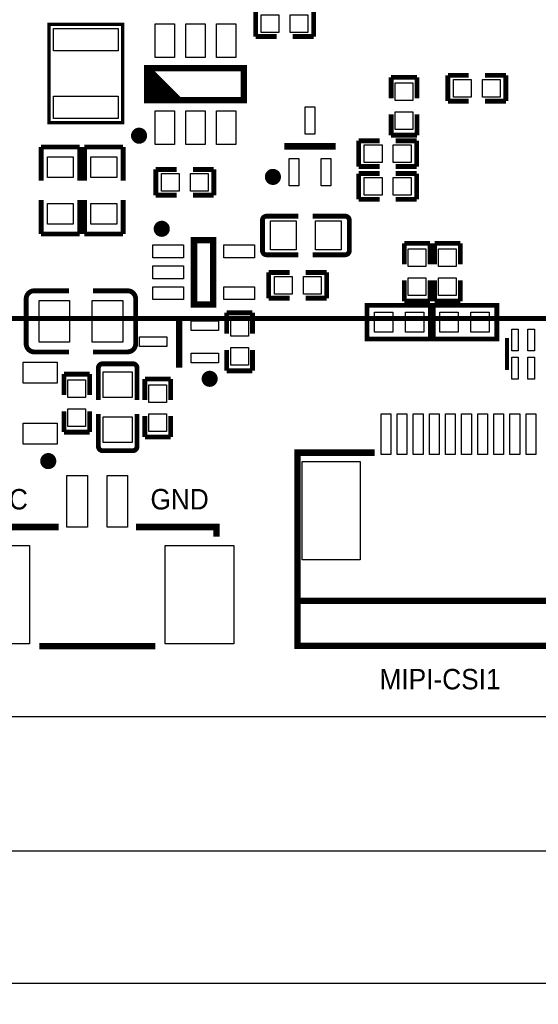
# Model space of a CAD drawing. Extents: x 5 to 312, y -2 to 102.
# Tile 2 of 20: x 32 to 48, y -2 to 29. Entities that reach past the tile are written whole.
import ezdxf

# ---------------------------------------------------------------- set-up
doc = ezdxf.new("R2010")
doc.units = 0
doc.header["$MEASUREMENT"] = 0
doc.layers.get('0').update_dxf_attribs({"linetype": 'CONTINUOUS'})
doc.layers.get('Defpoints').update_dxf_attribs({"linetype": 'CONTINUOUS'})
for name, color, linetype in [('BG_OUTLINE', 6, 'CONTINUOUS'), ('BG_SILKSCREEN_TOP', 7, 'CONTINUOUS'), ('PG_SILKSCREEN_TOP', 7, 'CONTINUOUS'), ('PIN_TOP', 3, 'CONTINUOUS')]:
    doc.layers.add(name, color=color, linetype=linetype)
doc.dimstyles.get("Standard").update_dxf_attribs({"dimtxt": 0.18, "dimasz": 0.18, "dimexe": 0.18, "dimexo": 0.0625, "dimgap": 0.09, "dimtad": 0, "dimtih": 1, "dimtoh": 1, "dimdec": 4, "dimzin": 0, "dimdsep": 46, "dimtxsty": 'STANDARD', "dimcen": 0.09, "dimadec": 0, "dimazin": 0, "dimtfac": 1, "dimtdec": 4, "dimtofl": 0, "dimtmove": 0, "dimatfit": 3, "dimfxl": 1, "dimtolj": 1, "dimtzin": 0, "dimarcsym": 0})

# ---------------------------------------------------------------- blocks, each defined once
blk = doc.blocks.new('*D9')
at = {"color": 0, "linetype": 'Continuous', "lineweight": -2, "transparency": 16777216}
for p, q in [((12.341, 16.107), (12.341, 2.933)), ((136.841, 16.107), (136.841, 2.933)), ((15.341, 3.113), (71.667, 3.113)), ((133.841, 3.113), (77.514, 3.113))]:
    blk.add_line(p, q, dxfattribs=at)
at = {"color": 0, "linetype": 'Continuous', "transparency": 16777216}
for points in [[(15.341, 3.613), (15.341, 2.613), (12.341, 3.113)], [(133.841, 3.613), (133.841, 2.613), (136.841, 3.113)]]:
    blk.add_solid(points, dxfattribs=at)
at = {"layer": 'Defpoints', "color": 0, "linetype": 'Continuous', "transparency": 16777216}
for p in [(12.341, 16.169), (136.841, 16.169), (136.841, 3.113)]:
    blk.add_point(p, dxfattribs=at)
at = {"color": 0, "linetype": 'Continuous', "transparency": 16777216, "insert": (74.591, 3.113), "char_height": 1, "attachment_point": 5}
blk.add_mtext('\\A1;124.5mm', dxfattribs=at)
blk = doc.blocks.new('*D10')
at = {"color": 0, "linetype": 'Continuous', "lineweight": -2, "transparency": 16777216}
for p, q in [((7.417, 8.243), (7.417, -1.177)), ((142.494, 8.243), (142.494, -1.177)), ((10.417, -0.997), (72.699, -0.997)), ((139.494, -0.997), (77.212, -0.997))]:
    blk.add_line(p, q, dxfattribs=at)
at = {"color": 0, "linetype": 'Continuous', "transparency": 16777216}
for points in [[(10.417, -0.497), (10.417, -1.497), (7.417, -0.997)], [(139.494, -0.497), (139.494, -1.497), (142.494, -0.997)]]:
    blk.add_solid(points, dxfattribs=at)
at = {"layer": 'Defpoints', "color": 0, "linetype": 'Continuous', "transparency": 16777216}
for p in [(7.417, 8.306), (142.494, 8.306), (142.494, -0.997)]:
    blk.add_point(p, dxfattribs=at)
at = {"color": 0, "linetype": 'Continuous', "transparency": 16777216, "insert": (74.955, -0.997), "char_height": 1, "attachment_point": 5}
blk.add_mtext('\\A1;135mm', dxfattribs=at)

msp = doc.modelspace()

# ---------------------------------------------------------------- linework, layer by layer
at = {"layer": 'BG_OUTLINE'}
msp.add_lwpolyline([(109.4486, 97.3074), (8.4328, 97.3074, 0.414214), (7.4168, 96.2914), (7.4168, 8.3058, 0.414214), (8.4328, 7.2898), (141.478, 7.2898, 0.414214), (142.494, 8.3058), (142.494, 96.2914, 0.414214), (141.478, 97.3074), (112.6744, 97.3074)], format="xyb", close=True, dxfattribs=at)
at = {"layer": 'PG_SILKSCREEN_TOP'}
for points, const_width in [([(94.915, 43.64299), (94.915, 19.64299), (25.31501, 19.64299), (25.31501, 43.64299)], 0.1524), ([(38.8257, 28.4036), (38.8257, 29.2036)], 0.15009), ([(40.6255, 28.4036), (40.6255, 29.2036)], 0.15009), ([(34.6964, 28.7782), (32.4104, 28.7782), (32.4104, 25.7302), (34.6964, 25.7302), (34.6964, 28.7782)], 0.1016), ([(39.47569, 28.4036), (38.8257, 28.4036)], 0.15009), ([(39.97551, 28.4036), (40.6255, 28.4036)], 0.15009), ([(35.457, 27.424), (36.457, 26.424)], 0.2), ([(38.457, 26.424), (35.457, 26.424), (35.457, 27.424), (38.457, 27.424), (38.457, 26.424)], 0.2), ([(35.457, 27.224), (36.257, 26.424)], 0.2), ([(44.7947, 26.397), (44.7947, 27.197)], 0.15009), ([(44.7947, 27.197), (45.44469, 27.197)], 0.15009), ([(46.5945, 27.197), (45.94451, 27.197)], 0.15009), ([(46.5945, 26.397), (46.5945, 27.197)], 0.15009), ([(35.457, 27.024), (36.057, 26.424)], 0.2), ([(35.457, 26.824), (35.857, 26.424)], 0.2), ([(43.834, 27.1381), (43.034, 27.1381)], 0.15009), ([(43.034, 27.1381), (43.034, 26.48811)], 0.15009), ([(43.834, 26.48811), (43.834, 27.1381)], 0.15009), ([(35.457, 26.624), (35.657, 26.424)], 0.2), ([(45.44469, 26.397), (44.7947, 26.397)], 0.15009), ([(45.94451, 26.397), (46.5945, 26.397)], 0.15009), ([(43.034, 25.3383), (43.034, 25.98829)], 0.15009), ([(43.834, 25.98829), (43.834, 25.3383)], 0.15009), ([(43.834, 25.3383), (43.034, 25.3383)], 0.15009), ([(41.313, 24.9936), (39.713, 24.9936)], 0.2), ([(42.0261, 24.365), (42.0261, 25.165)], 0.15009), ([(42.0261, 25.165), (42.67609, 25.165)], 0.15009), ([(43.8259, 25.165), (43.17591, 25.165)], 0.15009), ([(43.8259, 24.365), (43.8259, 25.165)], 0.15009), ([(32.16605, 23.92197), (32.16605, 24.97201)], 0.15011), ([(32.16605, 24.97201), (33.36595, 24.97201)], 0.15011), ([(33.36595, 24.97201), (33.36595, 23.92197)], 0.15011), ([(33.51225, 23.92197), (33.51225, 24.97201)], 0.15011), ([(33.51225, 24.97201), (34.71215, 24.97201)], 0.15011), ([(34.71215, 24.97201), (34.71215, 23.92197)], 0.15011), ([(36.37689, 24.276), (35.7269, 24.276)], 0.15009), ([(35.7269, 24.276), (35.7269, 23.476)], 0.15009), ([(36.87671, 24.276), (37.5267, 24.276)], 0.15009), ([(37.5267, 24.276), (37.5267, 23.476)], 0.15009), ([(42.67609, 24.365), (42.0261, 24.365)], 0.15009), ([(42.67609, 24.149), (42.0261, 24.149)], 0.15009), ([(42.0261, 24.149), (42.0261, 23.349)], 0.15009), ([(43.17591, 24.365), (43.8259, 24.365)], 0.15009), ([(43.17591, 24.149), (43.8259, 24.149)], 0.15009), ([(43.8259, 24.149), (43.8259, 23.349)], 0.15009), ([(35.7269, 23.476), (36.37689, 23.476)], 0.15009), ([(37.5267, 23.476), (36.87671, 23.476)], 0.15009), ([(32.16605, 23.32203), (32.16605, 22.27199)], 0.15011), ([(33.36595, 22.27199), (33.36595, 23.32203)], 0.15011), ([(33.51225, 23.32203), (33.51225, 22.27199)], 0.15011), ([(34.71215, 22.27199), (34.71215, 23.32203)], 0.15011), ([(42.0261, 23.349), (42.67609, 23.349)], 0.15009), ([(43.8259, 23.349), (43.17591, 23.349)], 0.15009), ([(39.03726, 21.75256), (39.03726, 22.69744)], 0.15011), ([(39.16426, 22.82444), (40.15689, 22.82444)], 0.15011), ([(41.60774, 22.82444), (40.59834, 22.82444)], 0.15011), ([(41.73474, 22.69744), (41.73474, 21.75256)], 0.15011), ([(32.16605, 22.27199), (33.36595, 22.27199)], 0.15011), ([(33.51225, 22.27199), (34.71215, 22.27199)], 0.15011), ([(36.911, 20.082), (36.911, 22.082), (37.511, 22.082), (37.511, 20.082), (36.911, 20.082)], 0.2), ([(44.2404, 21.9819), (43.4404, 21.9819)], 0.15009), ([(43.4404, 21.9819), (43.4404, 21.33191)], 0.15009), ([(44.2404, 21.33191), (44.2404, 21.9819)], 0.15009), ([(45.1802, 21.9819), (44.3802, 21.9819)], 0.15009), ([(44.3802, 21.9819), (44.3802, 21.33191)], 0.15009), ([(45.1802, 21.33191), (45.1802, 21.9819)], 0.15009), ([(39.16426, 21.62556), (40.15689, 21.62556)], 0.15011), ([(41.60774, 21.62556), (40.59834, 21.62556)], 0.15011), ([(39.2321, 20.2756), (39.2321, 21.0756)], 0.15009), ([(39.2321, 21.0756), (39.88209, 21.0756)], 0.15009), ([(41.0319, 21.0756), (40.38191, 21.0756)], 0.15009), ([(41.0319, 20.2756), (41.0319, 21.0756)], 0.15009), ([(43.4404, 20.1821), (43.4404, 20.83209)], 0.15009), ([(44.2404, 20.83209), (44.2404, 20.1821)], 0.15009), ([(44.3802, 20.1821), (44.3802, 20.83209)], 0.15009), ([(45.1802, 20.83209), (45.1802, 20.1821)], 0.15009), ([(31.95498, 20.50796), (33.03118, 20.50796)], 0.15011), ([(34.84702, 20.50796), (33.77565, 20.50796)], 0.15011), ([(31.70098, 18.86204), (31.70098, 20.25396)], 0.15011), ([(35.10102, 20.25396), (35.10102, 18.86204)], 0.15011), ([(39.88209, 20.2756), (39.2321, 20.2756)], 0.15009), ([(40.38191, 20.2756), (41.0319, 20.2756)], 0.15009), ([(44.2404, 20.1821), (43.4404, 20.1821)], 0.15009), ([(45.1802, 20.1821), (44.3802, 20.1821)], 0.15009), ([(37.9286, 19.17291), (37.9286, 19.8229)], 0.15009), ([(37.9286, 19.8229), (38.7286, 19.8229)], 0.15009), ([(38.7286, 19.8229), (38.7286, 19.17291)], 0.15009), ([(44.20659, 19.00761), (42.2816, 19.00761), (42.2816, 20.05759), (44.2566, 20.05759), (44.2566, 19.00761), (44.20659, 19.00761)], 0.15001), ([(44.38861, 20.05759), (46.3136, 20.05759), (46.3136, 19.00761), (44.3386, 19.00761), (44.3386, 20.05759), (44.38861, 20.05759)], 0.15001), ([(36.449, 19.723), (36.449, 18.123)], 0.2), ([(46.62909, 18.0419), (46.62909, 19.0419)], 0.127), ([(31.95498, 18.60804), (33.03118, 18.60804)], 0.15011), ([(34.84702, 18.60804), (33.77565, 18.60804)], 0.15011), ([(37.9286, 18.67309), (37.9286, 18.0231)], 0.15009), ([(38.7286, 18.0231), (38.7286, 18.67309)], 0.15009), ([(33.94456, 18.11274), (33.94456, 17.12011)], 0.15011), ([(34.07156, 18.23974), (35.01644, 18.23974)], 0.15011), ([(35.14344, 18.11274), (35.14344, 17.12011)], 0.15011), ([(37.9286, 18.0231), (38.7286, 18.0231)], 0.15009), ([(32.874, 17.26791), (32.874, 17.9179)], 0.15009), ([(32.874, 17.9179), (33.674, 17.9179)], 0.15009), ([(33.674, 17.9179), (33.674, 17.26791)], 0.15009), ([(35.3886, 17.11551), (35.3886, 17.7655)], 0.15009), ([(35.3886, 17.7655), (36.1886, 17.7655)], 0.15009), ([(36.1886, 17.7655), (36.1886, 17.11551)], 0.15009), ([(32.874, 16.76809), (32.874, 16.1181)], 0.15009), ([(33.674, 16.1181), (33.674, 16.76809)], 0.15009), ([(33.94456, 15.66926), (33.94456, 16.67866)], 0.15011), ([(35.14344, 15.66926), (35.14344, 16.67866)], 0.15011), ([(35.3886, 16.61569), (35.3886, 15.9657)], 0.15009), ([(36.1886, 15.9657), (36.1886, 16.61569)], 0.15009), ([(32.874, 16.1181), (33.674, 16.1181)], 0.15009), ([(35.3886, 15.9657), (36.1886, 15.9657)], 0.15009), ([(35.01644, 15.54226), (34.07156, 15.54226)], 0.15011), ([(42.52303, 15.478), (40.12301, 15.478), (40.12301, 9.47801), (57.12302, 9.47801), (57.12302, 15.478), (54.72301, 15.478)], 0.2), ([(30.20901, 12.87), (30.20901, 13.17), (32.709, 13.17)], 0.2), ([(35.109, 13.17), (37.60899, 13.17), (37.60899, 12.87)], 0.2), ([(57.12302, 10.87801), (40.12301, 10.87801)], 0.2), ([(32.109, 9.47001), (35.709, 9.47001)], 0.2)]:
    msp.add_lwpolyline(points, dxfattribs=dict(at, const_width=const_width))
for points, const_width in [([(35.33198, 25.324, 0.999974), (35.08202, 25.324, 1.000026), (35.33198, 25.324)], 0.25001), ([(39.48801, 24.04359, 0.999985), (39.238, 24.04361, 1.000015), (39.48801, 24.04359)], 0.25001), ([(36.036, 22.43201, 1.000022), (35.78601, 22.43199, 0.999978), (36.036, 22.43201)], 0.25001), ([(39.03726, 22.69744, -0.414214), (39.16426, 22.82444)], 0.15011), ([(41.60774, 22.82444, -0.414214), (41.73474, 22.69744)], 0.15011), ([(39.16426, 21.62556, -0.414214), (39.03726, 21.75256)], 0.15011), ([(41.73474, 21.75256, -0.414214), (41.60774, 21.62556)], 0.15011), ([(31.70098, 20.25396, -0.414214), (31.95498, 20.50796)], 0.15011), ([(34.84702, 20.50796, -0.414214), (35.10102, 20.25396)], 0.15011), ([(31.95498, 18.60804, -0.414214), (31.70098, 18.86204)], 0.15011), ([(35.10102, 18.86204, -0.414214), (34.84702, 18.60804)], 0.15011), ([(33.94456, 18.11274, -0.414214), (34.07156, 18.23974)], 0.15011), ([(35.01644, 18.23974, -0.414214), (35.14344, 18.11274)], 0.15011), ([(37.524, 17.77299, 0.999982), (37.27399, 17.77302, 1.000018), (37.524, 17.77299)], 0.25001), ([(34.07156, 15.54226, -0.414214), (33.94456, 15.66926)], 0.15011), ([(35.14344, 15.66926, -0.414214), (35.01644, 15.54226)], 0.15011), ([(32.51299, 15.218, 0.999971), (32.263, 15.218, 1.000029), (32.51299, 15.218)], 0.25001)]:
    msp.add_lwpolyline(points, format="xyb", dxfattribs=dict(at, const_width=const_width))
at = {"layer": 'PIN_TOP'}
for points in [[(39.55052, 29.07861), (39.55052, 28.52859), (39.00051, 28.52859), (39.00051, 29.07861)], [(40.45069, 29.07861), (40.45069, 28.52859), (39.90068, 28.52859), (39.90068, 29.07861)], [(36.30699, 27.74901), (35.70699, 27.74901), (35.70699, 28.79902), (36.30699, 28.79902)], [(37.257, 27.74901), (36.657, 27.74901), (36.657, 28.79902), (37.257, 28.79902)], [(38.20701, 27.74901), (37.60701, 27.74901), (37.60701, 28.79902), (38.20701, 28.79902)], [(32.5534, 28.65421), (34.5534, 28.65421), (34.5534, 27.95421), (32.5534, 27.95421)], [(43.15899, 26.96329), (43.70901, 26.96329), (43.70901, 26.41328), (43.15899, 26.41328)], [(45.51952, 27.07201), (45.51952, 26.52199), (44.96951, 26.52199), (44.96951, 27.07201)], [(46.41969, 27.07201), (46.41969, 26.52199), (45.86968, 26.52199), (45.86968, 27.07201)], [(32.5534, 26.55419), (34.5534, 26.55419), (34.5534, 25.85419), (32.5534, 25.85419)], [(36.30699, 25.04898), (35.70699, 25.04898), (35.70699, 26.09899), (36.30699, 26.09899)], [(37.257, 25.04898), (36.657, 25.04898), (36.657, 26.09899), (37.257, 26.09899)], [(38.20701, 25.04898), (37.60701, 25.04898), (37.60701, 26.09899), (38.20701, 26.09899)], [(40.663, 25.36859), (40.363, 25.36859), (40.363, 26.2186), (40.663, 26.2186)], [(43.15899, 26.06312), (43.70901, 26.06312), (43.70901, 25.51311), (43.15899, 25.51311)], [(42.75092, 25.04001), (42.75092, 24.48999), (42.20091, 24.48999), (42.20091, 25.04001)], [(43.65109, 25.04001), (43.65109, 24.48999), (43.10108, 24.48999), (43.10108, 25.04001)], [(33.166, 24.02191), (32.366, 24.02191), (32.366, 24.67192), (33.166, 24.67192)], [(34.5122, 24.02191), (33.7122, 24.02191), (33.7122, 24.67192), (34.5122, 24.67192)], [(40.163, 23.7686), (39.863, 23.7686), (39.863, 24.61861), (40.163, 24.61861)], [(41.163, 23.7686), (40.863, 23.7686), (40.863, 24.61861), (41.163, 24.61861)], [(35.90171, 23.60099), (35.90171, 24.15101), (36.45172, 24.15101), (36.45172, 23.60099)], [(36.80188, 23.60099), (36.80188, 24.15101), (37.35189, 24.15101), (37.35189, 23.60099)], [(42.20091, 23.47399), (42.20091, 24.02401), (42.75092, 24.02401), (42.75092, 23.47399)], [(43.10108, 23.47399), (43.10108, 24.02401), (43.65109, 24.02401), (43.65109, 23.47399)], [(33.166, 22.57208), (32.366, 22.57208), (32.366, 23.22209), (33.166, 23.22209)], [(34.5122, 22.57208), (33.7122, 22.57208), (33.7122, 23.22209), (34.5122, 23.22209)], [(40.08597, 22.675), (40.08597, 21.775), (39.28598, 21.775), (39.28598, 22.675)], [(41.48602, 22.675), (41.48602, 21.775), (40.68602, 21.775), (40.68602, 22.675)], [(35.636, 21.53201), (35.636, 21.93201), (36.58601, 21.93201), (36.58601, 21.53201)], [(37.83599, 21.53201), (37.83599, 21.93201), (38.786, 21.93201), (38.786, 21.53201)], [(43.56539, 21.80709), (44.11541, 21.80709), (44.11541, 21.25708), (43.56539, 21.25708)], [(44.50519, 21.80709), (45.05521, 21.80709), (45.05521, 21.25708), (44.50519, 21.25708)], [(35.636, 20.882), (35.636, 21.282), (36.58601, 21.282), (36.58601, 20.882)], [(39.95692, 20.95061), (39.95692, 20.40059), (39.40691, 20.40059), (39.40691, 20.95061)], [(40.85709, 20.95061), (40.85709, 20.40059), (40.30708, 20.40059), (40.30708, 20.95061)], [(43.56539, 20.90692), (44.11541, 20.90692), (44.11541, 20.35691), (43.56539, 20.35691)], [(44.50519, 20.90692), (45.05521, 20.90692), (45.05521, 20.35691), (44.50519, 20.35691)], [(35.636, 20.23199), (35.636, 20.63199), (36.58601, 20.63199), (36.58601, 20.23199)], [(37.83599, 20.23199), (37.83599, 20.63199), (38.786, 20.63199), (38.786, 20.23199)], [(33.05101, 20.208), (33.05101, 18.908), (32.101, 18.908), (32.101, 20.208)], [(34.701, 20.208), (34.701, 18.908), (33.75099, 18.908), (33.75099, 20.208)], [(37.674, 19.573), (37.674, 19.273), (36.82399, 19.273), (36.82399, 19.573)], [(38.60361, 19.09808), (38.05359, 19.09808), (38.05359, 19.64809), (38.60361, 19.64809)], [(42.51659, 19.84259), (43.08659, 19.84259), (43.08659, 19.22261), (42.51659, 19.22261)], [(43.47661, 19.84259), (44.04661, 19.84259), (44.04661, 19.22261), (43.47661, 19.22261)], [(45.11859, 19.22261), (44.54859, 19.22261), (44.54859, 19.84259), (45.11859, 19.84259)], [(46.07861, 19.22261), (45.50861, 19.22261), (45.50861, 19.84259), (46.07861, 19.84259)], [(46.979, 19.31939), (46.979, 18.63938), (46.779, 18.63938), (46.779, 19.31939)], [(47.4791, 19.31939), (47.4791, 18.63938), (47.2791, 18.63938), (47.2791, 19.31939)], [(36.07401, 19.073), (36.07401, 18.773), (35.224, 18.773), (35.224, 19.073)], [(38.60361, 18.19791), (38.05359, 18.19791), (38.05359, 18.74792), (38.60361, 18.74792)], [(37.674, 18.573), (37.674, 18.273), (36.82399, 18.273), (36.82399, 18.573)], [(46.979, 18.44462), (46.979, 17.76461), (46.779, 17.76461), (46.779, 18.44462)], [(47.4791, 18.44462), (47.4791, 17.76461), (47.2791, 17.76461), (47.2791, 18.44462)], [(32.66302, 18.29302), (32.66302, 17.643), (31.61301, 17.643), (31.61301, 18.29302)], [(33.54901, 17.19308), (32.99899, 17.19308), (32.99899, 17.74309), (33.54901, 17.74309)], [(34.994, 17.19102), (34.094, 17.19102), (34.094, 17.99102), (34.994, 17.99102)], [(36.06361, 17.04068), (35.51359, 17.04068), (35.51359, 17.59069), (36.06361, 17.59069)], [(33.54901, 16.29291), (32.99899, 16.29291), (32.99899, 16.84292), (33.54901, 16.84292)], [(34.994, 15.79098), (34.094, 15.79098), (34.094, 16.59098), (34.994, 16.59098)], [(36.06361, 16.14051), (35.51359, 16.14051), (35.51359, 16.69052), (36.06361, 16.69052)], [(42.72062, 15.418), (42.72062, 16.688), (43.02542, 16.688), (43.02542, 15.418)], [(43.22062, 15.418), (43.22062, 16.688), (43.52542, 16.688), (43.52542, 15.418)], [(43.72061, 15.418), (43.72061, 16.688), (44.02541, 16.688), (44.02541, 15.418)], [(44.22061, 15.418), (44.22061, 16.688), (44.52541, 16.688), (44.52541, 15.418)], [(44.72061, 15.418), (44.72061, 16.688), (45.02541, 16.688), (45.02541, 15.418)], [(45.22061, 15.418), (45.22061, 16.688), (45.52541, 16.688), (45.52541, 15.418)], [(45.72061, 15.418), (45.72061, 16.688), (46.02541, 16.688), (46.02541, 15.418)], [(46.22061, 15.418), (46.22061, 16.688), (46.52541, 16.688), (46.52541, 15.418)], [(46.72061, 15.418), (46.72061, 16.688), (47.02541, 16.688), (47.02541, 15.418)], [(47.22061, 15.418), (47.22061, 16.688), (47.52541, 16.688), (47.52541, 15.418)], [(32.66302, 16.39299), (32.66302, 15.74298), (31.61301, 15.74298), (31.61301, 16.39299)], [(40.27132, 12.154), (40.27132, 15.202), (42.07472, 15.202), (42.07472, 12.154)], [(32.96651, 13.1699), (32.96651, 14.7701), (33.60151, 14.7701), (33.60151, 13.1699)], [(34.21649, 13.1699), (34.21649, 14.7701), (34.85149, 14.7701), (34.85149, 13.1699)], [(29.6672, 9.54601), (29.6672, 12.59401), (31.8008, 12.59401), (31.8008, 9.54601)], [(36.0172, 9.54601), (36.0172, 12.59401), (38.1508, 12.59401), (38.1508, 9.54601)]]:
    msp.add_lwpolyline(points, close=True, dxfattribs=at)

# ---------------------------------------------------------------- texts
at = {"layer": 'BG_SILKSCREEN_TOP', "width": 0.96}
for s, p in [('V_RTC', (29.083, 13.716)), ('GND', (35.56, 13.716)), ('MIPI-CSI1', (42.672, 8.128))]:
    msp.add_text(s, height=0.635, dxfattribs=at).set_placement(p)

# ---------------------------------------------------------------- dimensions: what is measured, and where the dimension line sits
at = {"linetype": 'Continuous'}
for base, p1, p2, text, picture, middle in [((136.8406, 3.11317), (12.34059, 16.169), (136.8406, 16.169), '124.5mm', '*D9', (74.59059, 3.11317)), ((142.494, -0.99669), (7.4168, 8.3058), (142.494, 8.3058), '135mm', '*D10', (74.9554, -0.99669))]:
    dim = msp.add_linear_dim(base=base, p1=p1, p2=p2, text=text, dimstyle='Standard', override={"dimtxt": 1, "dimasz": 3}, dxfattribs=at)
    dim.commit()
    dim.dimension.update_dxf_attribs({"geometry": picture, "text_midpoint": middle})

doc.saveas('drawing.dxf')
